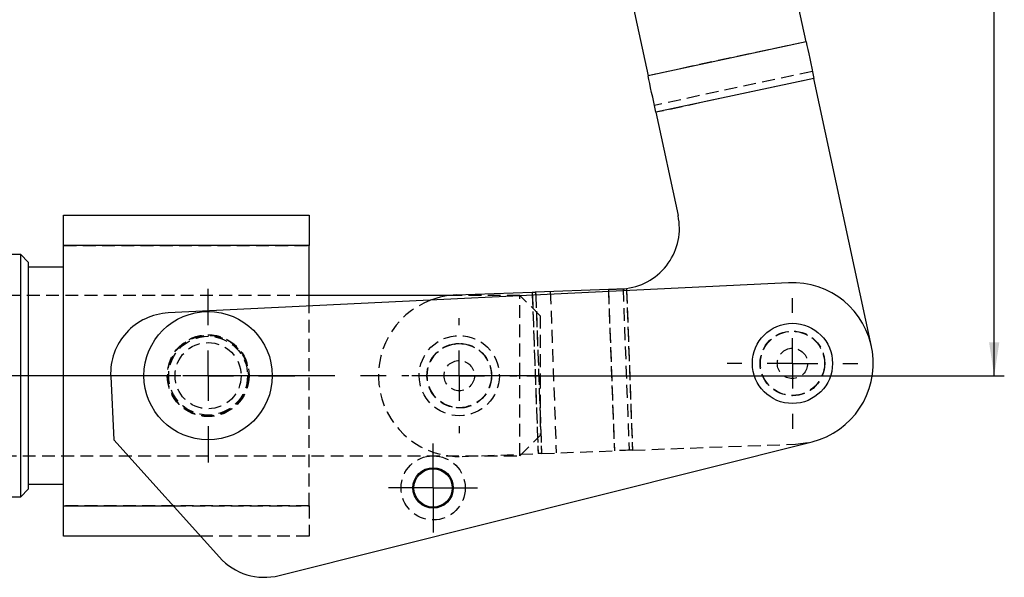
# Model space of a CAD drawing. Extents: x 27 to 407, y 33 to 283.
# Tile 15 of 20: x 142 to 240, y 119 to 175. Entities that reach past the tile are written whole.
import ezdxf

# ---------------------------------------------------------------- set-up
doc = ezdxf.new("R2010")
doc.units = 0
doc.linetypes.add('CENTERX2', pattern=[20.32, 12.7, -2.54, 2.54, -2.54])
doc.linetypes.add('HIDDEN', pattern=[1.905, 1.27, -0.635])
doc.layers.get('0').update_dxf_attribs({"linetype": 'CONTINUOUS'})
doc.styles.add('SLDTEXTSTYLE0', font='TXT', dxfattribs={"width": 0.75})
doc.dimstyles.new('SLDDIMSTYLE0', dxfattribs={"dimtxt": 3.5, "dimasz": 3.302, "dimexe": 0, "dimexo": 0.0625, "dimgap": 0.875, "dimtad": 1, "dimdec": 0, "dimrnd": 1e-09, "dimzin": 12, "dimtxsty": 'SLDTEXTSTYLE0', "dimsah": 1, "dimcen": 0.09, "dimazin": 3, "dimtfac": 1, "dimtdec": 0, "dimtofl": 0, "dimtmove": 0, "dimatfit": 3, "dimtolj": 1, "dimtzin": 12})

# ---------------------------------------------------------------- blocks, each defined once
blk = doc.blocks.new('_D')
at = {"color": 179, "linetype": 'CONTINUOUS'}
for p, q in [((190.515, 282.099), (239.588, 282.099)), ((238.588, 139.367), (238.588, 282.099)), ((192.337, 139.367), (239.588, 139.367))]:
    blk.add_line(p, q, dxfattribs=at)
for points in [[(238.588, 282.099), (238.08, 278.797), (239.096, 278.797)], [(238.588, 139.367), (239.096, 142.669), (238.08, 142.669)]]:
    blk.add_solid(points, dxfattribs=at)
at = {"color": 179, "linetype": 'CONTINUOUS', "insert": (234.077, 204.033, 0.1), "char_height": 3.5, "attachment_point": 1, "rotation": 90, "style": 'SLDTEXTSTYLE0'}
blk.add_mtext('143', dxfattribs=at)
blk = doc.blocks.new('SW_CENTERMARKSYMBOL_0')
at = {"color": 0, "linetype": 'CONTINUOUS'}
for p, q in [((0, 5), (0, 8.595)), ((24.865, 5), (24.865, 5.7)), ((0, 0), (0, 2.5)), ((24.865, 0), (24.865, 2.5)), ((-5, 0), (-8.595, 0)), ((0, 0), (-2.5, 0)), ((0, 0), (0, -2.5)), ((0, 0), (2.5, 0)), ((5, 0), (8.595, 0)), ((19.865, 0), (19.165, 0)), ((24.865, 0), (22.365, 0)), ((24.865, 0), (24.865, -2.5)), ((24.865, 0), (27.365, 0)), ((29.865, 0), (30.565, 0)), ((0, -5), (0, -8.595)), ((24.865, -5), (24.865, -5.7))]:
    blk.add_line(p, q, dxfattribs=at)
blk = doc.blocks.new('SW_CENTERMARKSYMBOL_1')
at = {"color": 0, "linetype": 'CONTINUOUS'}
for p, q in [((0, 2.5), (0, 4.4)), ((0, 0), (0, 2.5)), ((-2.5, 0), (-4.4, 0)), ((0, 0), (-2.5, 0)), ((0, 0), (0, -2.5)), ((0, 0), (2.5, 0)), ((2.5, 0), (4.4, 0)), ((0, -2.5), (0, -4.4))]:
    blk.add_line(p, q, dxfattribs=at)
blk = doc.blocks.new('SW_CENTERMARKSYMBOL_2')
at = {"color": 0, "linetype": 'CONTINUOUS'}
for p, q in [((0, 5), (0, 6.46875)), ((0, 0), (0, 2.5)), ((-5, 0), (-6.46875, 0)), ((0, 0), (-2.5, 0)), ((0, 0), (0, -2.5)), ((0, 0), (2.5, 0)), ((5, 0), (6.46875, 0)), ((0, -5), (0, -6.46875))]:
    blk.add_line(p, q, dxfattribs=at)

msp = doc.modelspace()

# ---------------------------------------------------------------- linework, layer by layer
at = {"color": 7, "linetype": 'CONTINUOUS'}
for p, q in [((219.9652, 172.4254), (217.9365, 181.8796)), ((202.2926, 178.5226), (204.3214, 169.0684)), ((219.9652, 172.4254), (204.3214, 169.0684)), ((220.7441, 168.7957), (205.1002, 165.4387)), ((226.4381, 142.2614), (220.7441, 168.7957)), ((205.1002, 165.4387), (207.2936, 155.2176)), ((146.4724, 152.2421), (146.4724, 155.2421)), ((146.4724, 155.2421), (170.7724, 155.2421)), ((170.7724, 155.2421), (170.7724, 152.2421)), ((170.7724, 152.2421), (146.4724, 152.2421)), ((146.4724, 126.4921), (146.4724, 152.2421)), ((170.7724, 146.259), (170.7724, 152.2421)), ((142.2224, 151.3671), (136.2225, 151.3671)), ((142.9724, 150.6171), (142.2224, 151.3671)), ((142.2224, 127.3671), (142.2224, 151.3671)), ((142.9724, 150.6171), (142.9724, 128.1171)), ((146.4724, 150.1171), (142.9724, 150.1171)), ((218.2264, 148.5734), (156.8343, 145.5792)), ((184.6391, 147.3046), (170.7724, 147.3046)), ((185.3424, 147.3617), (192.8551, 147.6386)), ((193.1969, 147.6512), (200.3988, 147.9168)), ((201.2822, 147.9493), (202.1923, 148.0077)), ((151.1337, 139.294), (151.4405, 133.0043)), ((151.4405, 133.0043), (161.8912, 121.3915)), ((167.8115, 119.5855), (220.5633, 132.8235)), ((142.2224, 127.3671), (142.9724, 128.1171)), ((142.9724, 128.6171), (146.4724, 128.6171)), ((136.2225, 127.3671), (142.2224, 127.3671)), ((146.4724, 123.4921), (146.4724, 126.4921)), ((160.0008, 123.4921), (146.4724, 123.4921))]:
    msp.add_line(p, q, dxfattribs=at)
at = {"color": 7, "linetype": 'HIDDEN'}
for p, q in [((219.9652, 172.4254), (204.3214, 169.0684)), ((220.5958, 169.4871), (204.9519, 166.1301)), ((220.7441, 168.7957), (205.1002, 165.4387)), ((146.4724, 152.2421), (170.7724, 152.2421)), ((170.7724, 147.3171), (121.4725, 147.3171)), ((170.7724, 147.3046), (121.4725, 147.3046)), ((191.6372, 147.3046), (184.6391, 147.3046)), ((191.6372, 139.3671), (191.6372, 147.3046)), ((193.6372, 145.3046), (191.6372, 147.3046)), ((192.8551, 147.6386), (193.4446, 131.6495)), ((192.8662, 147.3365), (193.4446, 131.6495)), ((193.1969, 147.6512), (193.7863, 131.6621)), ((193.2079, 147.3532), (193.7863, 131.6621)), ((194.6495, 147.7048), (195.2389, 131.7157)), ((200.3988, 147.9168), (200.9883, 131.9276)), ((200.4067, 147.7043), (200.9883, 131.9276)), ((201.2822, 147.9493), (202.0197, 147.9765)), ((201.8514, 147.9703), (202.4409, 131.9812)), ((202.1923, 148.0077), (202.7827, 131.9938)), ((202.2003, 147.7918), (202.7827, 131.9938)), ((170.7724, 126.4921), (170.7724, 146.259)), ((193.6372, 145.3046), (193.6372, 139.3671)), ((185.6372, 142.5671), (185.8703, 142.5294)), ((191.6372, 131.4296), (191.6372, 139.3671)), ((193.6372, 139.3671), (193.6372, 133.4296)), ((191.6372, 131.4296), (193.6372, 133.4296)), ((202.7827, 131.9938), (218.9109, 132.5884)), ((185.9319, 131.3725), (193.4446, 131.6495)), ((193.7863, 131.6621), (200.9883, 131.9276)), ((121.4725, 131.4296), (191.6372, 131.4296)), ((121.4725, 131.4171), (170.7724, 131.4171)), ((170.7724, 126.4921), (146.4724, 126.4921)), ((157.301, 126.4921), (170.7724, 126.4921)), ((170.7724, 126.4921), (170.7724, 123.4921)), ((170.7724, 123.4921), (160.0008, 123.4921))]:
    msp.add_line(p, q, dxfattribs=at)
at = {"color": 8, "linetype": 'CONTINUOUS'}
for p, q in [((192.8551, 147.6386), (192.8662, 147.3365)), ((193.1969, 147.6512), (193.2079, 147.3532)), ((200.3988, 147.9168), (200.4067, 147.7043)), ((202.1923, 148.0077), (202.2003, 147.7918)), ((146.4724, 126.4921), (157.301, 126.4921))]:
    msp.add_line(p, q, dxfattribs=at)
at = {"color": 179, "linetype": 'CENTERX2'}
msp.add_line((193.6372, 139.3671), (52.6372, 139.3671), dxfattribs=at)
at = {"color": 7, "linetype": 'CONTINUOUS', "flags": 128}
for points in [[(219.9652, 172.4254), (220.0453, 172.0522), (220.1321, 171.6475), (220.2249, 171.2155), (220.3226, 170.7601), (220.4244, 170.2858), (220.5292, 169.7971), (220.6361, 169.2989), (220.7441, 168.7957)], [(205.1002, 165.4387), (204.9923, 165.9419), (204.8854, 166.4402), (204.7805, 166.9288), (204.6787, 167.4031), (204.581, 167.8585), (204.4883, 168.2905), (204.4015, 168.6952), (204.3214, 169.0684)], [(192.8551, 147.6386), (192.8987, 147.6402), (192.9422, 147.6419), (192.9855, 147.6434), (193.0286, 147.645), (193.0714, 147.6466), (193.1137, 147.6482), (193.1556, 147.6497), (193.1969, 147.6512)], [(200.3988, 147.9168), (200.5068, 147.9207), (200.6156, 147.9247), (200.7251, 147.9288), (200.8353, 147.9328), (200.9462, 147.9369), (201.0577, 147.941), (201.1697, 147.9452), (201.2822, 147.9493)]]:
    msp.add_lwpolyline(points, dxfattribs=at)
at = {"color": 7, "linetype": 'HIDDEN', "flags": 128}
for points in [[(218.9109, 132.5884), (220.1703, 132.7353), (220.5633, 132.8235)], [(193.7863, 131.6621), (193.7451, 131.6606), (193.7032, 131.659), (193.6609, 131.6575), (193.6181, 131.6559), (193.575, 131.6543), (193.5317, 131.6527), (193.4881, 131.6511), (193.4446, 131.6495)], [(202.7827, 131.9938), (202.5538, 131.9853), (202.3254, 131.9769), (202.0979, 131.9685), (201.8717, 131.9602), (201.6471, 131.9519), (201.4248, 131.9437), (201.2051, 131.9356), (200.9883, 131.9276)]]:
    msp.add_lwpolyline(points, dxfattribs=at)
at = {"color": 7, "linetype": 'CONTINUOUS'}
for centre, radius in [((160.7724, 139.3671), 6.35), ((218.6161, 140.5829), 3.9688), ((183.0472, 128.2546), 2), ((183.0472, 128.2546), 1.9)]:
    msp.add_circle(centre, radius, dxfattribs=at)
at = {"color": 7, "linetype": 'HIDDEN'}
for centre, radius in [((160.7724, 139.3671), 4.05), ((160.7724, 139.3671), 4), ((185.6372, 139.3671), 3.9687), ((218.6161, 140.5829), 3.2), ((218.6161, 140.5829), 3.175), ((160.7724, 139.3671), 3.9), ((160.7724, 139.3671), 3.2721), ((185.6372, 139.3671), 3.2), ((185.6372, 139.3671), 3.175), ((218.6161, 140.5829), 1.5), ((185.6372, 139.3671), 1.5), ((183.0472, 128.2546), 3.175)]:
    msp.add_circle(centre, radius, dxfattribs=at)
at = {"color": 7, "linetype": 'CONTINUOUS'}
for centre, radius, start, end in [((201.4271, 153.9587), 6, 277.326876, 12.111343), ((218.6161, 140.5829), 8, 284.087404, 92.792256), ((185.6372, 139.3671), 8, 92.111343, 110.807012), ((157.1266, 139.5863), 6, 92.792256, 182.792256), ((166.3511, 125.4051), 6, 221.984675, 284.087404)]:
    msp.add_arc(centre, radius, start, end, dxfattribs=at)
at = {"color": 7, "linetype": 'HIDDEN'}
msp.add_arc((185.6372, 139.3671), 8, 110.807012, 272.111343, dxfattribs=at)
for points, knots in [([(185.0631, 142.4689), (185.2076, 142.5116), (185.3958, 142.5673), (185.5917, 142.5671), (185.6372, 142.5671)], [0, 0, 0, 0, 0.7678934, 1, 1, 1, 1]), ([(186.5513, 136.3443), (186.4414, 136.2973), (186.058, 136.1335), (185.6298, 136.1747), (185.3243, 136.2042)], [0, 0, 0, 0, 0.2866736, 1, 1, 1, 1])]:
    msp.add_open_spline(points, degree=3, knots=knots, dxfattribs=at)

# ---------------------------------------------------------------- block references
at = {"color": 179, "linetype": 'CONTINUOUS'}
for name, p in [('SW_CENTERMARKSYMBOL_0', (160.7724, 139.3671)), ('SW_CENTERMARKSYMBOL_2', (218.6161, 140.5829)), ('SW_CENTERMARKSYMBOL_1', (183.0472, 128.2546))]:
    msp.add_blockref(name, p, dxfattribs=at)

# ---------------------------------------------------------------- dimensions: what is measured, and where the dimension line sits
dim = msp.add_linear_dim(base=(238.5884, 282.0989), p1=(191.3372, 139.3671), p2=(189.5146, 282.0989), angle=90, dimstyle='SLDDIMSTYLE0', dxfattribs=at)
dim.commit()
dim.dimension.update_dxf_attribs({"geometry": '_D', "text_midpoint": (238.5884, 209.3341), "dimtype": 160})

doc.saveas('drawing.dxf')
